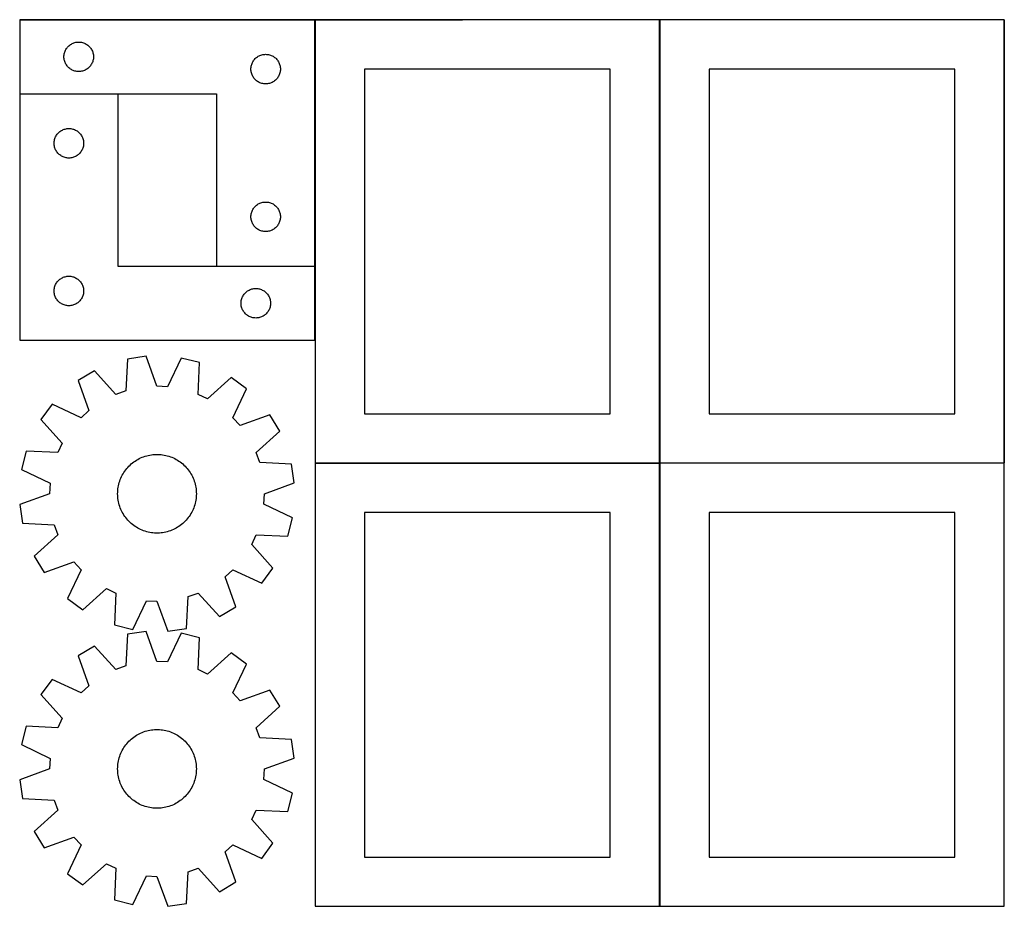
# Model space of a CAD drawing. Header units: millimetres. Extents: x 7 to 1238, y 7 to 1260.
# Tile 1 of 13: x 7 to 607, y 7 to 547. Entities that reach past the tile are written whole.
import ezdxf

# ---------------------------------------------------------------- set-up
doc = ezdxf.new("R2010")
doc.units = ezdxf.units.MM
doc.layers.add('COMMON', color=5, linetype='CONTINUOUS', true_color=0x0000ff)
doc.layers.add('CUT', color=7, linetype='CONTINUOUS', true_color=0x000000)

msp = doc.modelspace()

# ---------------------------------------------------------------- linework, layer by layer
at = {"layer": 'COMMON'}
for p, q in [((6.500011, 546.800012), (186.500011, 546.800012)), ((186.600011, 546.700012), (186.600011, 396.700012)), ((186.700012, 546.800012), (276.500006, 546.800012)), ((396.700012, 546.800018), (276.700012, 546.800018)), ((396.800018, 276.700012), (396.800018, 546.700012)), ((546.700012, 546.800018), (396.900018, 546.800018)), ((606.900018, 546.800018), (546.900013, 546.800018)), ((607.000018, 546.700012), (607.000018, 276.700012)), ((6.500011, 501.600011), (66.500011, 501.600011)), ((126.500011, 396.600011), (186.500011, 396.600011)), ((186.600011, 396.500011), (186.600011, 351.500011)), ((186.700012, 276.600006), (396.700012, 276.600006)), ((396.800012, 276.500006), (396.800012, 6.500006)), ((606.900018, 276.600012), (396.900018, 276.600012)), ((607.000024, 6.500006), (607.000024, 276.500006))]:
    msp.add_line(p, q, dxfattribs=at)
at = {"layer": 'CUT'}
for p, q in [((186.500011, 546.700012), (6.500011, 546.700012)), ((6.500011, 546.700012), (6.500011, 501.700012)), ((186.500011, 396.700012), (186.500011, 546.700012)), ((396.700012, 546.700012), (186.700012, 546.700012)), ((186.700012, 546.700012), (186.700012, 276.700012)), ((396.700012, 276.700012), (396.700012, 546.700012)), ((606.900018, 546.700012), (396.900018, 546.700012)), ((396.900018, 546.700012), (396.900018, 276.700012)), ((606.900018, 276.700012), (606.900018, 546.700012)), ((34.428156, 528.18061), (34.705782, 528.700012)), ((34.705782, 528.700012), (35.016784, 529.200144)), ((35.016784, 529.200144), (35.359831, 529.678865)), ((35.359831, 529.678865), (35.733453, 530.134124)), ((35.733453, 530.134124), (36.13605, 530.563973)), ((36.13605, 530.563973), (36.565899, 530.96657)), ((36.565899, 530.96657), (37.021158, 531.340192)), ((37.021158, 531.340192), (37.499879, 531.683239)), ((37.499879, 531.683239), (38.000011, 531.994241)), ((38.000011, 531.994241), (38.519413, 532.271867)), ((38.519413, 532.271867), (39.05586, 532.514928)), ((39.05586, 532.514928), (39.607056, 532.722383)), ((39.607056, 532.722383), (40.17064, 532.893344)), ((40.17064, 532.893344), (40.744198, 533.02708)), ((40.744198, 533.02708), (41.325275, 533.123016)), ((41.325275, 533.123016), (41.911383, 533.180742)), ((41.911383, 533.180742), (42.500011, 533.200012)), ((42.500011, 533.200012), (43.088639, 533.180742)), ((43.088639, 533.180742), (43.674747, 533.123016)), ((43.674747, 533.123016), (44.255824, 533.02708)), ((44.255824, 533.02708), (44.829382, 532.893344)), ((44.829382, 532.893344), (45.392966, 532.722383)), ((45.392966, 532.722383), (45.944162, 532.514928)), ((45.944162, 532.514928), (46.480609, 532.271867)), ((46.480609, 532.271867), (47.000011, 531.994241)), ((47.000011, 531.994241), (47.500143, 531.683239)), ((47.500143, 531.683239), (47.978864, 531.340192)), ((47.978864, 531.340192), (48.434123, 530.96657)), ((48.434123, 530.96657), (48.863972, 530.563973)), ((48.863972, 530.563973), (49.266569, 530.134124)), ((49.266569, 530.134124), (49.640191, 529.678865)), ((49.640191, 529.678865), (49.983238, 529.200144)), ((49.983238, 529.200144), (50.29424, 528.700012)), ((50.29424, 528.700012), (50.571866, 528.18061)), ((33.500011, 524.200012), (33.519281, 524.78864)), ((33.519281, 523.611384), (33.500011, 524.200012)), ((33.519281, 524.78864), (33.577007, 525.374748)), ((33.577007, 523.025276), (33.519281, 523.611384)), ((33.577007, 525.374748), (33.672943, 525.955825)), ((33.672943, 522.444199), (33.577007, 523.025276)), ((33.672943, 525.955825), (33.806679, 526.529383)), ((33.806679, 521.870641), (33.672943, 522.444199)), ((33.806679, 526.529383), (33.97764, 527.092967)), ((33.97764, 527.092967), (34.185095, 527.644163)), ((34.185095, 527.644163), (34.428156, 528.18061)), ((50.571866, 528.18061), (50.814927, 527.644163)), ((50.814927, 527.644163), (51.022382, 527.092967)), ((51.022382, 527.092967), (51.193343, 526.529383)), ((51.193343, 526.529383), (51.327079, 525.955825)), ((51.327079, 522.444199), (51.193343, 521.870641)), ((51.327079, 525.955825), (51.423015, 525.374748)), ((51.423015, 523.025276), (51.327079, 522.444199)), ((51.423015, 525.374748), (51.480741, 524.78864)), ((51.480741, 523.611384), (51.423015, 523.025276)), ((51.480741, 524.78864), (51.500011, 524.200012)), ((51.500011, 524.200012), (51.480741, 523.611384)), ((149.359831, 522.178865), (149.733453, 522.634124)), ((149.733453, 522.634124), (150.13605, 523.063973)), ((150.13605, 523.063973), (150.565899, 523.46657)), ((150.565899, 523.46657), (151.021158, 523.840192)), ((151.021158, 523.840192), (151.499879, 524.183239)), ((151.499879, 524.183239), (152.000011, 524.494241)), ((152.000011, 524.494241), (152.519413, 524.771867)), ((152.519413, 524.771867), (153.05586, 525.014928)), ((153.05586, 525.014928), (153.607056, 525.222383)), ((153.607056, 525.222383), (154.17064, 525.393344)), ((154.17064, 525.393344), (154.744198, 525.52708)), ((154.744198, 525.52708), (155.325275, 525.623016)), ((155.325275, 525.623016), (155.911383, 525.680742)), ((155.911383, 525.680742), (156.500011, 525.700012)), ((156.500011, 525.700012), (157.088639, 525.680742)), ((157.088639, 525.680742), (157.674747, 525.623016)), ((157.674747, 525.623016), (158.255824, 525.52708)), ((158.255824, 525.52708), (158.829382, 525.393344)), ((158.829382, 525.393344), (159.392966, 525.222383)), ((159.392966, 525.222383), (159.944162, 525.014928)), ((159.944162, 525.014928), (160.480609, 524.771867)), ((160.480609, 524.771867), (161.000011, 524.494241)), ((161.000011, 524.494241), (161.500143, 524.183239)), ((161.500143, 524.183239), (161.978864, 523.840192)), ((161.978864, 523.840192), (162.434123, 523.46657)), ((162.434123, 523.46657), (162.863972, 523.063973)), ((162.863972, 523.063973), (163.266569, 522.634124)), ((163.266569, 522.634124), (163.640191, 522.178865)), ((33.97764, 521.307057), (33.806679, 521.870641)), ((34.185095, 520.755861), (33.97764, 521.307057)), ((34.428156, 520.219414), (34.185095, 520.755861)), ((34.705782, 519.700012), (34.428156, 520.219414)), ((35.016784, 519.19988), (34.705782, 519.700012)), ((35.359831, 518.721159), (35.016784, 519.19988)), ((35.733453, 518.2659), (35.359831, 518.721159)), ((36.13605, 517.836051), (35.733453, 518.2659)), ((36.565899, 517.433454), (36.13605, 517.836051)), ((37.021158, 517.059832), (36.565899, 517.433454)), ((37.499879, 516.716785), (37.021158, 517.059832)), ((38.000011, 516.405783), (37.499879, 516.716785)), ((47.500143, 516.716785), (47.000011, 516.405783)), ((47.978864, 517.059832), (47.500143, 516.716785)), ((48.434123, 517.433454), (47.978864, 517.059832)), ((48.863972, 517.836051), (48.434123, 517.433454)), ((49.266569, 518.2659), (48.863972, 517.836051)), ((49.640191, 518.721159), (49.266569, 518.2659)), ((49.983238, 519.19988), (49.640191, 518.721159)), ((50.29424, 519.700012), (49.983238, 519.19988)), ((50.571866, 520.219414), (50.29424, 519.700012)), ((50.814927, 520.755861), (50.571866, 520.219414)), ((51.022382, 521.307057), (50.814927, 520.755861)), ((51.193343, 521.870641), (51.022382, 521.307057)), ((147.500011, 516.700012), (147.519281, 517.28864)), ((147.519281, 516.111384), (147.500011, 516.700012)), ((147.519281, 517.28864), (147.577007, 517.874748)), ((147.577007, 517.874748), (147.672943, 518.455825)), ((147.672943, 518.455825), (147.806679, 519.029383)), ((147.806679, 519.029383), (147.97764, 519.592967)), ((147.97764, 519.592967), (148.185095, 520.144163)), ((148.185095, 520.144163), (148.428156, 520.68061)), ((148.428156, 520.68061), (148.705782, 521.200012)), ((148.705782, 521.200012), (149.016784, 521.700144)), ((149.016784, 521.700144), (149.359831, 522.178865)), ((163.640191, 522.178865), (163.983238, 521.700144)), ((163.983238, 521.700144), (164.29424, 521.200012)), ((164.29424, 521.200012), (164.571866, 520.68061)), ((164.571866, 520.68061), (164.814927, 520.144163)), ((164.814927, 520.144163), (165.022382, 519.592967)), ((165.022382, 519.592967), (165.193343, 519.029383)), ((165.193343, 519.029383), (165.327079, 518.455825)), ((165.327079, 518.455825), (165.423015, 517.874748)), ((165.423015, 517.874748), (165.480741, 517.28864)), ((165.480741, 517.28864), (165.500011, 516.700012)), ((165.500011, 516.700012), (165.480741, 516.111384)), ((366.700012, 516.700012), (216.700012, 516.700012)), ((216.700012, 516.700012), (216.700012, 306.700012)), ((366.700012, 306.700012), (366.700012, 516.700012)), ((576.900018, 516.700012), (426.900018, 516.700012)), ((426.900018, 516.700012), (426.900018, 306.700012)), ((576.900018, 306.700012), (576.900018, 516.700012)), ((38.519413, 516.128157), (38.000011, 516.405783)), ((39.05586, 515.885096), (38.519413, 516.128157)), ((39.607056, 515.677641), (39.05586, 515.885096)), ((40.17064, 515.50668), (39.607056, 515.677641)), ((40.744198, 515.372944), (40.17064, 515.50668)), ((41.325275, 515.277008), (40.744198, 515.372944)), ((41.911383, 515.219282), (41.325275, 515.277008)), ((42.500011, 515.200012), (41.911383, 515.219282)), ((43.088639, 515.219282), (42.500011, 515.200012)), ((43.674747, 515.277008), (43.088639, 515.219282)), ((44.255824, 515.372944), (43.674747, 515.277008)), ((44.829382, 515.50668), (44.255824, 515.372944)), ((45.392966, 515.677641), (44.829382, 515.50668)), ((45.944162, 515.885096), (45.392966, 515.677641)), ((46.480609, 516.128157), (45.944162, 515.885096)), ((47.000011, 516.405783), (46.480609, 516.128157)), ((147.577007, 515.525276), (147.519281, 516.111384)), ((147.672943, 514.944199), (147.577007, 515.525276)), ((147.806679, 514.370641), (147.672943, 514.944199)), ((147.97764, 513.807057), (147.806679, 514.370641)), ((148.185095, 513.255861), (147.97764, 513.807057)), ((148.428156, 512.719414), (148.185095, 513.255861)), ((148.705782, 512.200012), (148.428156, 512.719414)), ((149.016784, 511.69988), (148.705782, 512.200012)), ((149.359831, 511.221159), (149.016784, 511.69988)), ((149.733453, 510.7659), (149.359831, 511.221159)), ((150.13605, 510.336051), (149.733453, 510.7659)), ((163.266569, 510.7659), (162.863972, 510.336051)), ((163.640191, 511.221159), (163.266569, 510.7659)), ((163.983238, 511.69988), (163.640191, 511.221159)), ((164.29424, 512.200012), (163.983238, 511.69988)), ((164.571866, 512.719414), (164.29424, 512.200012)), ((164.814927, 513.255861), (164.571866, 512.719414)), ((165.022382, 513.807057), (164.814927, 513.255861)), ((165.193343, 514.370641), (165.022382, 513.807057)), ((165.327079, 514.944199), (165.193343, 514.370641)), ((165.423015, 515.525276), (165.327079, 514.944199)), ((165.480741, 516.111384), (165.423015, 515.525276)), ((150.565899, 509.933454), (150.13605, 510.336051)), ((151.021158, 509.559832), (150.565899, 509.933454)), ((151.499879, 509.216785), (151.021158, 509.559832)), ((152.000011, 508.905783), (151.499879, 509.216785)), ((152.519413, 508.628157), (152.000011, 508.905783)), ((153.05586, 508.385096), (152.519413, 508.628157)), ((153.607056, 508.177641), (153.05586, 508.385096)), ((154.17064, 508.00668), (153.607056, 508.177641)), ((154.744198, 507.872944), (154.17064, 508.00668)), ((155.325275, 507.777008), (154.744198, 507.872944)), ((155.911383, 507.719282), (155.325275, 507.777008)), ((156.500011, 507.700012), (155.911383, 507.719282)), ((157.088639, 507.719282), (156.500011, 507.700012)), ((157.674747, 507.777008), (157.088639, 507.719282)), ((158.255824, 507.872944), (157.674747, 507.777008)), ((158.829382, 508.00668), (158.255824, 507.872944)), ((159.392966, 508.177641), (158.829382, 508.00668)), ((159.944162, 508.385096), (159.392966, 508.177641)), ((160.480609, 508.628157), (159.944162, 508.385096)), ((161.000011, 508.905783), (160.480609, 508.628157)), ((161.500143, 509.216785), (161.000011, 508.905783)), ((161.978864, 509.559832), (161.500143, 509.216785)), ((162.434123, 509.933454), (161.978864, 509.559832)), ((162.863972, 510.336051), (162.434123, 509.933454)), ((6.500011, 501.700012), (126.500011, 501.700012)), ((66.500011, 501.500011), (6.500011, 501.500011)), ((6.500011, 501.500011), (6.500011, 351.500011)), ((66.500011, 396.500011), (66.500011, 501.500011)), ((126.500011, 501.700012), (126.500011, 396.700012)), ((34.744198, 480.327079), (35.325275, 480.423015)), ((35.325275, 480.423015), (35.911383, 480.480741)), ((35.911383, 480.480741), (36.500011, 480.500011)), ((36.500011, 480.500011), (37.088639, 480.480741)), ((37.088639, 480.480741), (37.674747, 480.423015)), ((37.674747, 480.423015), (38.255824, 480.327079)), ((27.97764, 474.392966), (28.185095, 474.944162)), ((28.185095, 474.944162), (28.428156, 475.480609)), ((28.428156, 475.480609), (28.705782, 476.000011)), ((28.705782, 476.000011), (29.016784, 476.500143)), ((29.016784, 476.500143), (29.359831, 476.978864)), ((29.359831, 476.978864), (29.733453, 477.434123)), ((29.733453, 477.434123), (30.13605, 477.863972)), ((30.13605, 477.863972), (30.565899, 478.266569)), ((30.565899, 478.266569), (31.021158, 478.640191)), ((31.021158, 478.640191), (31.499879, 478.983238)), ((31.499879, 478.983238), (32.000011, 479.29424)), ((32.000011, 479.29424), (32.519413, 479.571866)), ((32.519413, 479.571866), (33.05586, 479.814927)), ((33.05586, 479.814927), (33.607056, 480.022382)), ((33.607056, 480.022382), (34.17064, 480.193343)), ((34.17064, 480.193343), (34.744198, 480.327079)), ((38.255824, 480.327079), (38.829382, 480.193343)), ((38.829382, 480.193343), (39.392966, 480.022382)), ((39.392966, 480.022382), (39.944162, 479.814927)), ((39.944162, 479.814927), (40.480609, 479.571866)), ((40.480609, 479.571866), (41.000011, 479.29424)), ((41.000011, 479.29424), (41.500143, 478.983238)), ((41.500143, 478.983238), (41.978864, 478.640191)), ((41.978864, 478.640191), (42.434123, 478.266569)), ((42.434123, 478.266569), (42.863972, 477.863972)), ((42.863972, 477.863972), (43.266569, 477.434123)), ((43.266569, 477.434123), (43.640191, 476.978864)), ((43.640191, 476.978864), (43.983238, 476.500143)), ((43.983238, 476.500143), (44.29424, 476.000011)), ((44.29424, 476.000011), (44.571866, 475.480609)), ((44.571866, 475.480609), (44.814927, 474.944162)), ((44.814927, 474.944162), (45.022382, 474.392966)), ((27.500011, 471.500011), (27.519281, 472.088639)), ((27.519281, 470.911383), (27.500011, 471.500011)), ((27.519281, 472.088639), (27.577007, 472.674747)), ((27.577007, 470.325275), (27.519281, 470.911383)), ((27.577007, 472.674747), (27.672943, 473.255824)), ((27.672943, 469.744198), (27.577007, 470.325275)), ((27.672943, 473.255824), (27.806679, 473.829382)), ((27.806679, 469.17064), (27.672943, 469.744198)), ((27.806679, 473.829382), (27.97764, 474.392966)), ((27.97764, 468.607056), (27.806679, 469.17064)), ((28.185095, 468.05586), (27.97764, 468.607056)), ((45.022382, 468.607056), (44.814927, 468.05586)), ((45.022382, 474.392966), (45.193343, 473.829382)), ((45.193343, 469.17064), (45.022382, 468.607056)), ((45.193343, 473.829382), (45.327079, 473.255824)), ((45.327079, 469.744198), (45.193343, 469.17064)), ((45.327079, 473.255824), (45.423015, 472.674747)), ((45.423015, 470.325275), (45.327079, 469.744198)), ((45.423015, 472.674747), (45.480741, 472.088639)), ((45.480741, 470.911383), (45.423015, 470.325275)), ((45.480741, 472.088639), (45.500011, 471.500011)), ((45.500011, 471.500011), (45.480741, 470.911383)), ((28.428156, 467.519413), (28.185095, 468.05586)), ((28.705782, 467.000011), (28.428156, 467.519413)), ((29.016784, 466.499879), (28.705782, 467.000011)), ((29.359831, 466.021158), (29.016784, 466.499879)), ((29.733453, 465.565899), (29.359831, 466.021158)), ((30.13605, 465.13605), (29.733453, 465.565899)), ((30.565899, 464.733453), (30.13605, 465.13605)), ((31.021158, 464.359831), (30.565899, 464.733453)), ((31.499879, 464.016784), (31.021158, 464.359831)), ((32.000011, 463.705782), (31.499879, 464.016784)), ((32.519413, 463.428156), (32.000011, 463.705782)), ((33.05586, 463.185095), (32.519413, 463.428156)), ((33.607056, 462.97764), (33.05586, 463.185095)), ((34.17064, 462.806679), (33.607056, 462.97764)), ((34.744198, 462.672943), (34.17064, 462.806679)), ((35.325275, 462.577007), (34.744198, 462.672943)), ((35.911383, 462.519281), (35.325275, 462.577007)), ((36.500011, 462.500011), (35.911383, 462.519281)), ((37.088639, 462.519281), (36.500011, 462.500011)), ((37.674747, 462.577007), (37.088639, 462.519281)), ((38.255824, 462.672943), (37.674747, 462.577007)), ((38.829382, 462.806679), (38.255824, 462.672943)), ((39.392966, 462.97764), (38.829382, 462.806679)), ((39.944162, 463.185095), (39.392966, 462.97764)), ((40.480609, 463.428156), (39.944162, 463.185095)), ((41.000011, 463.705782), (40.480609, 463.428156)), ((41.500143, 464.016784), (41.000011, 463.705782)), ((41.978864, 464.359831), (41.500143, 464.016784)), ((42.434123, 464.733453), (41.978864, 464.359831)), ((42.863972, 465.13605), (42.434123, 464.733453)), ((43.266569, 465.565899), (42.863972, 465.13605)), ((43.640191, 466.021158), (43.266569, 465.565899)), ((43.983238, 466.499879), (43.640191, 466.021158)), ((44.29424, 467.000011), (43.983238, 466.499879)), ((44.571866, 467.519413), (44.29424, 467.000011)), ((44.814927, 468.05586), (44.571866, 467.519413)), ((149.359831, 432.178865), (149.733453, 432.634124)), ((149.733453, 432.634124), (150.13605, 433.063973)), ((150.13605, 433.063973), (150.565899, 433.46657)), ((150.565899, 433.46657), (151.021158, 433.840192)), ((151.021158, 433.840192), (151.499879, 434.183239)), ((151.499879, 434.183239), (152.000011, 434.494241)), ((152.000011, 434.494241), (152.519413, 434.771867)), ((152.519413, 434.771867), (153.05586, 435.014928)), ((153.05586, 435.014928), (153.607056, 435.222383)), ((153.607056, 435.222383), (154.17064, 435.393344)), ((154.17064, 435.393344), (154.744198, 435.52708)), ((154.744198, 435.52708), (155.325275, 435.623016)), ((155.325275, 435.623016), (155.911383, 435.680742)), ((155.911383, 435.680742), (156.500011, 435.700012)), ((156.500011, 435.700012), (157.088639, 435.680742)), ((157.088639, 435.680742), (157.674747, 435.623016)), ((157.674747, 435.623016), (158.255824, 435.52708)), ((158.255824, 435.52708), (158.829382, 435.393344)), ((158.829382, 435.393344), (159.392966, 435.222383)), ((159.392966, 435.222383), (159.944162, 435.014928)), ((159.944162, 435.014928), (160.480609, 434.771867)), ((160.480609, 434.771867), (161.000011, 434.494241)), ((161.000011, 434.494241), (161.500143, 434.183239)), ((161.500143, 434.183239), (161.978864, 433.840192)), ((161.978864, 433.840192), (162.434123, 433.46657)), ((162.434123, 433.46657), (162.863972, 433.063973)), ((162.863972, 433.063973), (163.266569, 432.634124)), ((163.266569, 432.634124), (163.640191, 432.178865)), ((147.500011, 426.700012), (147.519281, 427.28864)), ((147.519281, 426.111384), (147.500011, 426.700012)), ((147.519281, 427.28864), (147.577007, 427.874748)), ((147.577007, 427.874748), (147.672943, 428.455825)), ((147.672943, 428.455825), (147.806679, 429.029383)), ((147.806679, 429.029383), (147.97764, 429.592967)), ((147.97764, 429.592967), (148.185095, 430.144163)), ((148.185095, 430.144163), (148.428156, 430.68061)), ((148.428156, 430.68061), (148.705782, 431.200012)), ((148.705782, 431.200012), (149.016784, 431.700144)), ((149.016784, 431.700144), (149.359831, 432.178865)), ((163.640191, 432.178865), (163.983238, 431.700144)), ((163.983238, 431.700144), (164.29424, 431.200012)), ((164.29424, 431.200012), (164.571866, 430.68061)), ((164.571866, 430.68061), (164.814927, 430.144163)), ((164.814927, 430.144163), (165.022382, 429.592967)), ((165.022382, 429.592967), (165.193343, 429.029383)), ((165.193343, 429.029383), (165.327079, 428.455825)), ((165.327079, 428.455825), (165.423015, 427.874748)), ((165.423015, 427.874748), (165.480741, 427.28864)), ((165.480741, 427.28864), (165.500011, 426.700012)), ((165.500011, 426.700012), (165.480741, 426.111384)), ((147.577007, 425.525276), (147.519281, 426.111384)), ((147.672943, 424.944199), (147.577007, 425.525276)), ((147.806679, 424.370641), (147.672943, 424.944199)), ((147.97764, 423.807057), (147.806679, 424.370641)), ((148.185095, 423.255861), (147.97764, 423.807057)), ((148.428156, 422.719414), (148.185095, 423.255861)), ((148.705782, 422.200012), (148.428156, 422.719414)), ((149.016784, 421.69988), (148.705782, 422.200012)), ((149.359831, 421.221159), (149.016784, 421.69988)), ((149.733453, 420.7659), (149.359831, 421.221159)), ((150.13605, 420.336051), (149.733453, 420.7659)), ((163.266569, 420.7659), (162.863972, 420.336051)), ((163.640191, 421.221159), (163.266569, 420.7659)), ((163.983238, 421.69988), (163.640191, 421.221159)), ((164.29424, 422.200012), (163.983238, 421.69988)), ((164.571866, 422.719414), (164.29424, 422.200012)), ((164.814927, 423.255861), (164.571866, 422.719414)), ((165.022382, 423.807057), (164.814927, 423.255861)), ((165.193343, 424.370641), (165.022382, 423.807057)), ((165.327079, 424.944199), (165.193343, 424.370641)), ((165.423015, 425.525276), (165.327079, 424.944199)), ((165.480741, 426.111384), (165.423015, 425.525276)), ((150.565899, 419.933454), (150.13605, 420.336051)), ((151.021158, 419.559832), (150.565899, 419.933454)), ((151.499879, 419.216785), (151.021158, 419.559832)), ((152.000011, 418.905783), (151.499879, 419.216785)), ((152.519413, 418.628157), (152.000011, 418.905783)), ((153.05586, 418.385096), (152.519413, 418.628157)), ((153.607056, 418.177641), (153.05586, 418.385096)), ((154.17064, 418.00668), (153.607056, 418.177641)), ((154.744198, 417.872944), (154.17064, 418.00668)), ((155.325275, 417.777008), (154.744198, 417.872944)), ((155.911383, 417.719282), (155.325275, 417.777008)), ((156.500011, 417.700012), (155.911383, 417.719282)), ((157.088639, 417.719282), (156.500011, 417.700012)), ((157.674747, 417.777008), (157.088639, 417.719282)), ((158.255824, 417.872944), (157.674747, 417.777008)), ((158.829382, 418.00668), (158.255824, 417.872944)), ((159.392966, 418.177641), (158.829382, 418.00668)), ((159.944162, 418.385096), (159.392966, 418.177641)), ((160.480609, 418.628157), (159.944162, 418.385096)), ((161.000011, 418.905783), (160.480609, 418.628157)), ((161.500143, 419.216785), (161.000011, 418.905783)), ((161.978864, 419.559832), (161.500143, 419.216785)), ((162.434123, 419.933454), (161.978864, 419.559832)), ((162.863972, 420.336051), (162.434123, 419.933454)), ((186.500011, 396.500011), (66.500011, 396.500011)), ((126.500011, 396.700012), (186.500011, 396.700012)), ((186.500011, 351.500011), (186.500011, 396.500011)), ((34.17064, 390.193343), (34.744198, 390.327079)), ((34.744198, 390.327079), (35.325275, 390.423015)), ((35.325275, 390.423015), (35.911383, 390.480741)), ((35.911383, 390.480741), (36.500011, 390.500011)), ((36.500011, 390.500011), (37.088639, 390.480741)), ((37.088639, 390.480741), (37.674747, 390.423015)), ((37.674747, 390.423015), (38.255824, 390.327079)), ((38.255824, 390.327079), (38.829382, 390.193343)), ((27.806679, 383.829382), (27.97764, 384.392966)), ((27.97764, 384.392966), (28.185095, 384.944162)), ((28.185095, 384.944162), (28.428156, 385.480609)), ((28.428156, 385.480609), (28.705782, 386.000011)), ((28.705782, 386.000011), (29.016784, 386.500143)), ((29.016784, 386.500143), (29.359831, 386.978864)), ((29.359831, 386.978864), (29.733453, 387.434123)), ((29.733453, 387.434123), (30.13605, 387.863972)), ((30.13605, 387.863972), (30.565899, 388.266569)), ((30.565899, 388.266569), (31.021158, 388.640191)), ((31.021158, 388.640191), (31.499879, 388.983238)), ((31.499879, 388.983238), (32.000011, 389.29424)), ((32.000011, 389.29424), (32.519413, 389.571866)), ((32.519413, 389.571866), (33.05586, 389.814927)), ((33.05586, 389.814927), (33.607056, 390.022382)), ((33.607056, 390.022382), (34.17064, 390.193343)), ((38.829382, 390.193343), (39.392966, 390.022382)), ((39.392966, 390.022382), (39.944162, 389.814927)), ((39.944162, 389.814927), (40.480609, 389.571866)), ((40.480609, 389.571866), (41.000011, 389.29424)), ((41.000011, 389.29424), (41.500143, 388.983238)), ((41.500143, 388.983238), (41.978864, 388.640191)), ((41.978864, 388.640191), (42.434123, 388.266569)), ((42.434123, 388.266569), (42.863972, 387.863972)), ((42.863972, 387.863972), (43.266569, 387.434123)), ((43.266569, 387.434123), (43.640191, 386.978864)), ((43.640191, 386.978864), (43.983238, 386.500143)), ((43.983238, 386.500143), (44.29424, 386.000011)), ((44.29424, 386.000011), (44.571866, 385.480609)), ((44.571866, 385.480609), (44.814927, 384.944162)), ((44.814927, 384.944162), (45.022382, 384.392966)), ((45.022382, 384.392966), (45.193343, 383.829382)), ((27.500011, 381.500011), (27.519281, 382.088639)), ((27.519281, 380.911383), (27.500011, 381.500011)), ((27.519281, 382.088639), (27.577007, 382.674747)), ((27.577007, 380.325275), (27.519281, 380.911383)), ((27.577007, 382.674747), (27.672943, 383.255824)), ((27.672943, 379.744198), (27.577007, 380.325275)), ((27.672943, 383.255824), (27.806679, 383.829382)), ((27.806679, 379.17064), (27.672943, 379.744198)), ((27.97764, 378.607056), (27.806679, 379.17064)), ((28.185095, 378.05586), (27.97764, 378.607056)), ((45.022382, 378.607056), (44.814927, 378.05586)), ((45.193343, 379.17064), (45.022382, 378.607056)), ((45.193343, 383.829382), (45.327079, 383.255824)), ((45.327079, 379.744198), (45.193343, 379.17064)), ((45.327079, 383.255824), (45.423015, 382.674747)), ((45.423015, 380.325275), (45.327079, 379.744198)), ((45.423015, 382.674747), (45.480741, 382.088639)), ((45.480741, 380.911383), (45.423015, 380.325275)), ((45.480741, 382.088639), (45.500011, 381.500011)), ((45.500011, 381.500011), (45.480741, 380.911383)), ((142.428156, 377.980609), (142.705782, 378.500011)), ((142.705782, 378.500011), (143.016784, 379.000143)), ((143.016784, 379.000143), (143.359831, 379.478864)), ((143.359831, 379.478864), (143.733453, 379.934123)), ((143.733453, 379.934123), (144.13605, 380.363972)), ((144.13605, 380.363972), (144.565899, 380.766569)), ((144.565899, 380.766569), (145.021158, 381.140191)), ((145.021158, 381.140191), (145.499879, 381.483238)), ((145.499879, 381.483238), (146.000011, 381.79424)), ((146.000011, 381.79424), (146.519413, 382.071866)), ((146.519413, 382.071866), (147.05586, 382.314927)), ((147.05586, 382.314927), (147.607056, 382.522382)), ((147.607056, 382.522382), (148.17064, 382.693343)), ((148.17064, 382.693343), (148.744198, 382.827079)), ((148.744198, 382.827079), (149.325275, 382.923015)), ((149.325275, 382.923015), (149.911383, 382.980741)), ((149.911383, 382.980741), (150.500011, 383.000011)), ((150.500011, 383.000011), (151.088639, 382.980741)), ((151.088639, 382.980741), (151.674747, 382.923015)), ((151.674747, 382.923015), (152.255824, 382.827079)), ((152.255824, 382.827079), (152.829382, 382.693343)), ((152.829382, 382.693343), (153.392966, 382.522382)), ((153.392966, 382.522382), (153.944162, 382.314927)), ((153.944162, 382.314927), (154.480609, 382.071866)), ((154.480609, 382.071866), (155.000011, 381.79424)), ((155.000011, 381.79424), (155.500143, 381.483238)), ((155.500143, 381.483238), (155.978864, 381.140191)), ((155.978864, 381.140191), (156.434123, 380.766569)), ((156.434123, 380.766569), (156.863972, 380.363972)), ((156.863972, 380.363972), (157.266569, 379.934123)), ((157.266569, 379.934123), (157.640191, 379.478864)), ((157.640191, 379.478864), (157.983238, 379.000143)), ((157.983238, 379.000143), (158.29424, 378.500011)), ((158.29424, 378.500011), (158.571866, 377.980609)), ((28.428156, 377.519413), (28.185095, 378.05586)), ((28.705782, 377.000011), (28.428156, 377.519413)), ((29.016784, 376.499879), (28.705782, 377.000011)), ((29.359831, 376.021158), (29.016784, 376.499879)), ((29.733453, 375.565899), (29.359831, 376.021158)), ((30.13605, 375.13605), (29.733453, 375.565899)), ((30.565899, 374.733453), (30.13605, 375.13605)), ((31.021158, 374.359831), (30.565899, 374.733453)), ((31.499879, 374.016784), (31.021158, 374.359831)), ((32.000011, 373.705782), (31.499879, 374.016784)), ((32.519413, 373.428156), (32.000011, 373.705782)), ((33.05586, 373.185095), (32.519413, 373.428156)), ((33.607056, 372.97764), (33.05586, 373.185095)), ((34.17064, 372.806679), (33.607056, 372.97764)), ((34.744198, 372.672943), (34.17064, 372.806679)), ((35.325275, 372.577007), (34.744198, 372.672943)), ((35.911383, 372.519281), (35.325275, 372.577007)), ((36.500011, 372.500011), (35.911383, 372.519281)), ((37.088639, 372.519281), (36.500011, 372.500011)), ((37.674747, 372.577007), (37.088639, 372.519281)), ((38.255824, 372.672943), (37.674747, 372.577007)), ((38.829382, 372.806679), (38.255824, 372.672943)), ((39.392966, 372.97764), (38.829382, 372.806679)), ((39.944162, 373.185095), (39.392966, 372.97764)), ((40.480609, 373.428156), (39.944162, 373.185095)), ((41.000011, 373.705782), (40.480609, 373.428156)), ((41.500143, 374.016784), (41.000011, 373.705782)), ((41.978864, 374.359831), (41.500143, 374.016784)), ((42.434123, 374.733453), (41.978864, 374.359831)), ((42.863972, 375.13605), (42.434123, 374.733453)), ((43.266569, 375.565899), (42.863972, 375.13605)), ((43.640191, 376.021158), (43.266569, 375.565899)), ((43.983238, 376.499879), (43.640191, 376.021158)), ((44.29424, 377.000011), (43.983238, 376.499879)), ((44.571866, 377.519413), (44.29424, 377.000011)), ((44.814927, 378.05586), (44.571866, 377.519413)), ((141.500011, 374.000011), (141.519281, 374.588639)), ((141.519281, 373.411383), (141.500011, 374.000011)), ((141.519281, 374.588639), (141.577007, 375.174747)), ((141.577007, 372.825275), (141.519281, 373.411383)), ((141.577007, 375.174747), (141.672943, 375.755824)), ((141.672943, 372.244198), (141.577007, 372.825275)), ((141.672943, 375.755824), (141.806679, 376.329382)), ((141.806679, 376.329382), (141.97764, 376.892966)), ((141.97764, 376.892966), (142.185095, 377.444162)), ((142.185095, 377.444162), (142.428156, 377.980609)), ((158.571866, 377.980609), (158.814927, 377.444162)), ((158.814927, 377.444162), (159.022382, 376.892966)), ((159.022382, 376.892966), (159.193343, 376.329382)), ((159.193343, 376.329382), (159.327079, 375.755824)), ((159.327079, 375.755824), (159.423015, 375.174747)), ((159.423015, 372.825275), (159.327079, 372.244198)), ((159.423015, 375.174747), (159.480741, 374.588639)), ((159.480741, 373.411383), (159.423015, 372.825275)), ((159.480741, 374.588639), (159.500011, 374.000011)), ((159.500011, 374.000011), (159.480741, 373.411383)), ((141.806679, 371.67064), (141.672943, 372.244198)), ((141.97764, 371.107056), (141.806679, 371.67064)), ((142.185095, 370.55586), (141.97764, 371.107056)), ((142.428156, 370.019413), (142.185095, 370.55586)), ((142.705782, 369.500011), (142.428156, 370.019413)), ((143.016784, 368.999879), (142.705782, 369.500011)), ((143.359831, 368.521158), (143.016784, 368.999879)), ((143.733453, 368.065899), (143.359831, 368.521158)), ((144.13605, 367.63605), (143.733453, 368.065899)), ((144.565899, 367.233453), (144.13605, 367.63605)), ((145.021158, 366.859831), (144.565899, 367.233453)), ((145.499879, 366.516784), (145.021158, 366.859831)), ((146.000011, 366.205782), (145.499879, 366.516784)), ((155.500143, 366.516784), (155.000011, 366.205782)), ((155.978864, 366.859831), (155.500143, 366.516784)), ((156.434123, 367.233453), (155.978864, 366.859831)), ((156.863972, 367.63605), (156.434123, 367.233453)), ((157.266569, 368.065899), (156.863972, 367.63605)), ((157.640191, 368.521158), (157.266569, 368.065899)), ((157.983238, 368.999879), (157.640191, 368.521158)), ((158.29424, 369.500011), (157.983238, 368.999879)), ((158.571866, 370.019413), (158.29424, 369.500011)), ((158.814927, 370.55586), (158.571866, 370.019413)), ((159.022382, 371.107056), (158.814927, 370.55586)), ((159.193343, 371.67064), (159.022382, 371.107056)), ((159.327079, 372.244198), (159.193343, 371.67064)), ((146.519413, 365.928156), (146.000011, 366.205782)), ((147.05586, 365.685095), (146.519413, 365.928156)), ((147.607056, 365.47764), (147.05586, 365.685095)), ((148.17064, 365.306679), (147.607056, 365.47764)), ((148.744198, 365.172943), (148.17064, 365.306679)), ((149.325275, 365.077007), (148.744198, 365.172943)), ((149.911383, 365.019281), (149.325275, 365.077007)), ((150.500011, 365.000011), (149.911383, 365.019281)), ((151.088639, 365.019281), (150.500011, 365.000011)), ((151.674747, 365.077007), (151.088639, 365.019281)), ((152.255824, 365.172943), (151.674747, 365.077007)), ((152.829382, 365.306679), (152.255824, 365.172943)), ((153.392966, 365.47764), (152.829382, 365.306679)), ((153.944162, 365.685095), (153.392966, 365.47764)), ((154.480609, 365.928156), (153.944162, 365.685095)), ((155.000011, 366.205782), (154.480609, 365.928156)), ((6.500011, 351.500011), (186.500011, 351.500011)), ((72.239093, 339.971514), (71.22161, 320.621911)), ((83.650498, 341.664236), (72.239093, 339.971514)), ((90.241062, 323.44318), (83.650498, 341.664236)), ((105.00795, 340.615012), (96.663145, 323.127683)), ((116.19849, 337.811927), (105.00795, 340.615012)), ((115.314481, 318.455767), (116.19849, 337.811927)), ((52.10586, 332.767728), (42.210873, 326.836901)), ((65.167644, 318.455767), (52.10586, 332.767728)), ((42.210873, 326.836901), (48.675614, 308.570825)), ((135.528681, 328.669428), (121.126976, 315.706661)), ((144.794698, 321.797281), (135.528681, 328.669428)), ((71.22161, 320.621911), (65.167644, 318.455767)), ((96.663145, 323.127683), (90.241062, 323.44318)), ((121.126976, 315.706661), (115.314481, 318.455767)), ((136.570698, 304.252816), (144.794698, 321.797281)), ((26.366961, 312.476816), (19.494814, 303.210799)), ((43.911426, 304.252816), (26.366961, 312.476816)), ((48.675614, 308.570825), (43.911426, 304.252816)), ((216.700012, 306.700012), (366.700012, 306.700012)), ((426.900018, 306.700012), (576.900018, 306.700012)), ((19.494814, 303.210799), (32.457581, 288.809094)), ((140.888707, 299.488628), (136.570698, 304.252816)), ((159.154783, 305.953369), (140.888707, 299.488628)), ((165.08561, 296.058382), (159.154783, 305.953369)), ((150.773649, 282.996599), (165.08561, 296.058382)), ((32.457581, 288.809094), (29.708475, 282.996599)), ((10.352315, 283.880608), (7.54923, 272.690068)), ((29.708475, 282.996599), (10.352315, 283.880608)), ((152.939793, 276.942632), (150.773649, 282.996599)), ((74.524404, 276.06117), (75.277307, 276.687136)), ((75.277307, 276.687136), (76.055115, 277.281871)), ((76.055115, 277.281871), (76.856534, 277.844385)), ((76.856534, 277.844385), (77.68023, 278.373743)), ((77.68023, 278.373743), (78.524833, 278.869062)), ((78.524833, 278.869062), (79.388936, 279.329519)), ((79.388936, 279.329519), (80.271102, 279.754348)), ((80.271102, 279.754348), (81.169861, 280.142841)), ((81.169861, 280.142841), (82.083719, 280.494351)), ((82.083719, 280.494351), (83.011153, 280.808294)), ((83.011153, 280.808294), (83.950622, 281.084146)), ((83.950622, 281.084146), (84.90056, 281.32145)), ((84.90056, 281.32145), (85.859386, 281.519809)), ((85.859386, 281.519809), (86.825506, 281.678895)), ((86.825506, 281.678895), (87.79731, 281.798441)), ((87.79731, 281.798441), (88.773182, 281.878249)), ((88.773182, 281.878249), (89.751497, 281.918186)), ((89.751497, 281.918186), (90.730627, 281.918186)), ((90.730627, 281.918186), (91.708942, 281.878249)), ((91.708942, 281.878249), (92.684814, 281.798441)), ((92.684814, 281.798441), (93.656618, 281.678895)), ((93.656618, 281.678895), (94.622738, 281.519809)), ((94.622738, 281.519809), (95.581564, 281.32145)), ((95.581564, 281.32145), (96.531502, 281.084146)), ((96.531502, 281.084146), (97.470971, 280.808294)), ((97.470971, 280.808294), (98.398405, 280.494351)), ((98.398405, 280.494351), (99.312263, 280.142841)), ((99.312263, 280.142841), (100.211022, 279.754348)), ((100.211022, 279.754348), (101.093188, 279.329519)), ((101.093188, 279.329519), (101.957291, 278.869062)), ((101.957291, 278.869062), (102.801894, 278.373743)), ((102.801894, 278.373743), (103.62559, 277.844385)), ((103.62559, 277.844385), (104.427009, 277.281871)), ((104.427009, 277.281871), (105.204817, 276.687136)), ((105.204817, 276.687136), (105.95772, 276.06117)), ((172.289396, 275.925149), (152.939793, 276.942632)), ((186.700012, 276.700012), (396.700012, 276.700012)), ((396.700012, 276.500006), (186.700012, 276.500006)), ((186.700012, 276.500006), (186.700012, 6.500006)), ((396.700012, 6.500006), (396.700012, 276.500006)), ((396.900018, 276.700012), (606.900018, 276.700012)), ((606.900018, 276.500006), (396.900018, 276.500006)), ((396.900018, 276.500006), (396.900018, 6.500006)), ((606.900018, 6.500006), (606.900018, 276.500006)), ((7.54923, 272.690068), (25.036559, 264.345263)), ((69.538532, 270.064237), (70.050977, 270.89856)), ((70.050977, 270.89856), (70.597027, 271.711287)), ((70.597027, 271.711287), (71.175772, 272.501064)), ((71.175772, 272.501064), (71.786249, 273.266579)), ((71.786249, 273.266579), (72.427443, 274.006556)), ((72.427443, 274.006556), (73.098286, 274.719764)), ((73.098286, 274.719764), (73.797661, 275.405015)), ((73.797661, 275.405015), (74.524404, 276.06117)), ((105.95772, 276.06117), (106.684463, 275.405015)), ((106.684463, 275.405015), (107.383838, 274.719764)), ((107.383838, 274.719764), (108.054681, 274.006556)), ((108.054681, 274.006556), (108.695875, 273.266579)), ((108.695875, 273.266579), (109.306352, 272.501064)), ((109.306352, 272.501064), (109.885097, 271.711287)), ((109.885097, 271.711287), (110.431147, 270.89856)), ((110.431147, 270.89856), (110.943592, 270.064237)), ((173.982118, 264.513744), (172.289396, 275.925149)), ((25.036559, 264.345263), (24.721062, 257.92318)), ((66.956599, 263.739862), (67.213231, 264.684761)), ((67.213231, 264.684761), (67.50819, 265.618407)), ((67.50819, 265.618407), (67.840986, 266.539245)), ((67.840986, 266.539245), (68.211064, 267.445742)), ((68.211064, 267.445742), (68.617809, 268.33639)), ((68.617809, 268.33639), (69.060544, 269.209706)), ((69.060544, 269.209706), (69.538532, 270.064237)), ((110.943592, 270.064237), (111.42158, 269.209706)), ((111.42158, 269.209706), (111.864315, 268.33639)), ((111.864315, 268.33639), (112.27106, 267.445742)), ((112.27106, 267.445742), (112.641139, 266.539245)), ((112.641139, 266.539245), (112.973934, 265.618407)), ((112.973934, 265.618407), (113.268893, 264.684761)), ((113.268893, 264.684761), (113.525525, 263.739862)), ((155.761062, 257.92318), (173.982118, 264.513744)), ((66.241062, 257.92318), (66.261035, 258.902106)), ((66.261035, 258.902106), (66.32092, 259.879403)), ((66.32092, 259.879403), (66.420618, 260.853444)), ((66.420618, 260.853444), (66.559963, 261.822607)), ((66.559963, 261.822607), (66.738722, 262.785281)), ((66.738722, 262.785281), (66.956599, 263.739862)), ((113.525525, 263.739862), (113.743402, 262.785281)), ((113.743402, 262.785281), (113.922161, 261.822607)), ((113.922161, 261.822607), (114.061506, 260.853444)), ((114.061506, 260.853444), (114.161204, 259.879403)), ((114.161204, 259.879403), (114.221089, 258.902106)), ((114.221089, 258.902106), (114.241062, 257.92318)), ((24.721062, 257.92318), (6.500006, 251.332616)), ((66.261035, 256.944254), (66.241062, 257.92318)), ((66.32092, 255.966957), (66.261035, 256.944254)), ((66.420618, 254.992916), (66.32092, 255.966957)), ((66.559963, 254.023753), (66.420618, 254.992916)), ((66.738722, 253.061079), (66.559963, 254.023753)), ((66.956599, 252.106498), (66.738722, 253.061079)), ((113.743402, 253.061079), (113.525525, 252.106498)), ((113.922161, 254.023753), (113.743402, 253.061079)), ((114.061506, 254.992916), (113.922161, 254.023753)), ((114.161204, 255.966957), (114.061506, 254.992916)), ((114.221089, 256.944254), (114.161204, 255.966957)), ((114.241062, 257.92318), (114.221089, 256.944254)), ((155.445565, 251.501097), (155.761062, 257.92318)), ((6.500006, 251.332616), (8.192728, 239.921211)), ((67.213231, 251.161599), (66.956599, 252.106498)), ((67.50819, 250.227953), (67.213231, 251.161599)), ((67.840986, 249.307115), (67.50819, 250.227953)), ((68.211064, 248.400618), (67.840986, 249.307115)), ((68.617809, 247.50997), (68.211064, 248.400618)), ((69.060544, 246.636654), (68.617809, 247.50997)), ((69.538532, 245.782124), (69.060544, 246.636654)), ((111.42158, 246.636654), (110.943592, 245.782124)), ((111.864315, 247.50997), (111.42158, 246.636654)), ((112.27106, 248.400618), (111.864315, 247.50997)), ((112.641139, 249.307115), (112.27106, 248.400618)), ((112.973934, 250.227953), (112.641139, 249.307115)), ((113.268893, 251.161599), (112.973934, 250.227953)), ((113.525525, 252.106498), (113.268893, 251.161599)), ((172.932894, 243.156293), (155.445565, 251.501097)), ((366.700012, 246.500006), (216.700012, 246.500006)), ((216.700012, 246.500006), (216.700012, 36.500006)), ((366.700012, 36.500006), (366.700012, 246.500006)), ((576.900018, 246.500006), (426.900018, 246.500006)), ((426.900018, 246.500006), (426.900018, 36.500006)), ((576.900018, 36.500006), (576.900018, 246.500006)), ((70.050977, 244.9478), (69.538532, 245.782124)), ((70.597027, 244.135074), (70.050977, 244.9478)), ((71.175772, 243.345296), (70.597027, 244.135074)), ((71.786249, 242.579781), (71.175772, 243.345296)), ((72.427443, 241.839804), (71.786249, 242.579781)), ((73.098286, 241.126596), (72.427443, 241.839804)), ((73.797661, 240.441345), (73.098286, 241.126596)), ((74.524404, 239.78519), (73.797661, 240.441345)), ((106.684463, 240.441345), (105.95772, 239.78519)), ((107.383838, 241.126596), (106.684463, 240.441345)), ((108.054681, 241.839804), (107.383838, 241.126596)), ((108.695875, 242.579781), (108.054681, 241.839804)), ((109.306352, 243.345296), (108.695875, 242.579781)), ((109.885097, 244.135074), (109.306352, 243.345296)), ((110.431147, 244.9478), (109.885097, 244.135074)), ((110.943592, 245.782124), (110.431147, 244.9478)), ((170.129809, 231.965753), (172.932894, 243.156293)), ((8.192728, 239.921211), (27.542331, 238.903728)), ((27.542331, 238.903728), (29.708475, 232.849762)), ((75.277307, 239.159224), (74.524404, 239.78519)), ((76.055115, 238.564489), (75.277307, 239.159224)), ((76.856534, 238.001975), (76.055115, 238.564489)), ((77.68023, 237.472617), (76.856534, 238.001975)), ((78.524833, 236.977298), (77.68023, 237.472617)), ((79.388936, 236.516841), (78.524833, 236.977298)), ((80.271102, 236.092012), (79.388936, 236.516841)), ((81.169861, 235.703519), (80.271102, 236.092012)), ((82.083719, 235.352009), (81.169861, 235.703519)), ((83.011153, 235.038066), (82.083719, 235.352009)), ((83.950622, 234.762214), (83.011153, 235.038066)), ((84.90056, 234.52491), (83.950622, 234.762214)), ((85.859386, 234.326551), (84.90056, 234.52491)), ((86.825506, 234.167465), (85.859386, 234.326551)), ((94.622738, 234.326551), (93.656618, 234.167465)), ((95.581564, 234.52491), (94.622738, 234.326551)), ((96.531502, 234.762214), (95.581564, 234.52491)), ((97.470971, 235.038066), (96.531502, 234.762214)), ((98.398405, 235.352009), (97.470971, 235.038066)), ((99.312263, 235.703519), (98.398405, 235.352009)), ((100.211022, 236.092012), (99.312263, 235.703519)), ((101.093188, 236.516841), (100.211022, 236.092012)), ((101.957291, 236.977298), (101.093188, 236.516841)), ((102.801894, 237.472617), (101.957291, 236.977298)), ((103.62559, 238.001975), (102.801894, 237.472617)), ((104.427009, 238.564489), (103.62559, 238.001975)), ((105.204817, 239.159224), (104.427009, 238.564489)), ((105.95772, 239.78519), (105.204817, 239.159224)), ((29.708475, 232.849762), (15.396514, 219.787978)), ((87.79731, 234.047919), (86.825506, 234.167465)), ((88.773182, 233.968111), (87.79731, 234.047919)), ((89.751497, 233.928174), (88.773182, 233.968111)), ((90.730627, 233.928174), (89.751497, 233.928174)), ((91.708942, 233.968111), (90.730627, 233.928174)), ((92.684814, 234.047919), (91.708942, 233.968111)), ((93.656618, 234.167465), (92.684814, 234.047919)), ((148.024543, 227.037266), (150.773649, 232.849762)), ((150.773649, 232.849762), (170.129809, 231.965753)), ((160.98731, 212.635561), (148.024543, 227.037266)), ((15.396514, 219.787978), (21.327341, 209.892991)), ((21.327341, 209.892991), (39.593417, 216.357732)), ((39.593417, 216.357732), (43.911426, 211.593544)), ((43.911426, 211.593544), (35.687426, 194.049079)), ((131.80651, 207.275535), (136.570698, 211.593544)), ((136.570698, 211.593544), (154.115163, 203.369544)), ((154.115163, 203.369544), (160.98731, 212.635561)), ((138.271251, 189.009459), (131.80651, 207.275535)), ((44.953443, 187.176932), (59.355148, 200.139699)), ((59.355148, 200.139699), (65.167644, 197.390593)), ((35.687426, 194.049079), (44.953443, 187.176932)), ((65.167644, 197.390593), (64.283635, 178.034433)), ((75.474175, 175.231348), (83.818979, 192.718677)), ((83.818979, 192.718677), (90.241062, 192.40318)), ((90.241062, 192.40318), (96.831626, 174.182124)), ((108.243031, 175.874846), (109.260514, 195.224449)), ((109.260514, 195.224449), (115.314481, 197.390593)), ((115.314481, 197.390593), (128.376264, 183.078632)), ((128.376264, 183.078632), (138.271251, 189.009459)), ((64.283635, 178.034433), (75.474175, 175.231348)), ((96.831626, 174.182124), (108.243031, 175.874846)), ((72.239093, 172.289396), (71.22161, 152.939793)), ((83.650498, 173.982118), (72.239093, 172.289396)), ((90.241062, 155.761062), (83.650498, 173.982118)), ((105.00795, 172.932894), (96.663145, 155.445565)), ((116.19849, 170.129809), (105.00795, 172.932894)), ((115.314481, 150.773649), (116.19849, 170.129809)), ((52.10586, 165.08561), (42.210873, 159.154783)), ((65.167644, 150.773649), (52.10586, 165.08561)), ((42.210873, 159.154783), (48.675614, 140.888707)), ((135.528681, 160.98731), (121.126976, 148.024543)), ((144.794698, 154.115163), (135.528681, 160.98731)), ((71.22161, 152.939793), (65.167644, 150.773649)), ((96.663145, 155.445565), (90.241062, 155.761062)), ((121.126976, 148.024543), (115.314481, 150.773649)), ((136.570698, 136.570698), (144.794698, 154.115163)), ((26.366961, 144.794698), (19.494814, 135.528681)), ((43.911426, 136.570698), (26.366961, 144.794698)), ((48.675614, 140.888707), (43.911426, 136.570698)), ((159.154783, 138.271251), (140.888707, 131.80651)), ((165.08561, 128.376264), (159.154783, 138.271251)), ((19.494814, 135.528681), (32.457581, 121.126976)), ((140.888707, 131.80651), (136.570698, 136.570698)), ((150.773649, 115.314481), (165.08561, 128.376264)), ((32.457581, 121.126976), (29.708475, 115.314481)), ((10.352315, 116.19849), (7.54923, 105.00795)), ((29.708475, 115.314481), (10.352315, 116.19849)), ((86.825506, 113.996777), (87.79731, 114.116323)), ((87.79731, 114.116323), (88.773182, 114.196131)), ((88.773182, 114.196131), (89.751497, 114.236068)), ((89.751497, 114.236068), (90.730627, 114.236068)), ((90.730627, 114.236068), (91.708942, 114.196131)), ((91.708942, 114.196131), (92.684814, 114.116323)), ((92.684814, 114.116323), (93.656618, 113.996777)), ((152.939793, 109.260514), (150.773649, 115.314481)), ((73.797661, 107.722897), (74.524404, 108.379052)), ((74.524404, 108.379052), (75.277307, 109.005018)), ((75.277307, 109.005018), (76.055115, 109.599753)), ((76.055115, 109.599753), (76.856534, 110.162267)), ((76.856534, 110.162267), (77.68023, 110.691625)), ((77.68023, 110.691625), (78.524833, 111.186944)), ((78.524833, 111.186944), (79.388936, 111.647401)), ((79.388936, 111.647401), (80.271102, 112.07223)), ((80.271102, 112.07223), (81.169861, 112.460723)), ((81.169861, 112.460723), (82.083719, 112.812233)), ((82.083719, 112.812233), (83.011153, 113.126176)), ((83.011153, 113.126176), (83.950622, 113.402028)), ((83.950622, 113.402028), (84.90056, 113.639332)), ((84.90056, 113.639332), (85.859386, 113.837691)), ((85.859386, 113.837691), (86.825506, 113.996777)), ((93.656618, 113.996777), (94.622738, 113.837691)), ((94.622738, 113.837691), (95.581564, 113.639332)), ((95.581564, 113.639332), (96.531502, 113.402028)), ((96.531502, 113.402028), (97.470971, 113.126176)), ((97.470971, 113.126176), (98.398405, 112.812233)), ((98.398405, 112.812233), (99.312263, 112.460723)), ((99.312263, 112.460723), (100.211022, 112.07223)), ((100.211022, 112.07223), (101.093188, 111.647401)), ((101.093188, 111.647401), (101.957291, 111.186944)), ((101.957291, 111.186944), (102.801894, 110.691625)), ((102.801894, 110.691625), (103.62559, 110.162267)), ((103.62559, 110.162267), (104.427009, 109.599753)), ((104.427009, 109.599753), (105.204817, 109.005018)), ((105.204817, 109.005018), (105.95772, 108.379052)), ((105.95772, 108.379052), (106.684463, 107.722897)), ((172.289396, 108.243031), (152.939793, 109.260514)), ((173.982118, 96.831626), (172.289396, 108.243031)), ((7.54923, 105.00795), (25.036559, 96.663145)), ((69.060544, 101.527588), (69.538532, 102.382119)), ((69.538532, 102.382119), (70.050977, 103.216442)), ((70.050977, 103.216442), (70.597027, 104.029169)), ((70.597027, 104.029169), (71.175772, 104.818946)), ((71.175772, 104.818946), (71.786249, 105.584461)), ((71.786249, 105.584461), (72.427443, 106.324438)), ((72.427443, 106.324438), (73.098286, 107.037646)), ((73.098286, 107.037646), (73.797661, 107.722897)), ((106.684463, 107.722897), (107.383838, 107.037646)), ((107.383838, 107.037646), (108.054681, 106.324438)), ((108.054681, 106.324438), (108.695875, 105.584461)), ((108.695875, 105.584461), (109.306352, 104.818946)), ((109.306352, 104.818946), (109.885097, 104.029169)), ((109.885097, 104.029169), (110.431147, 103.216442)), ((110.431147, 103.216442), (110.943592, 102.382119)), ((110.943592, 102.382119), (111.42158, 101.527588)), ((25.036559, 96.663145), (24.721062, 90.241062)), ((66.956599, 96.057744), (67.213231, 97.002643)), ((67.213231, 97.002643), (67.50819, 97.936289)), ((67.50819, 97.936289), (67.840986, 98.857127)), ((67.840986, 98.857127), (68.211064, 99.763624)), ((68.211064, 99.763624), (68.617809, 100.654272)), ((68.617809, 100.654272), (69.060544, 101.527588)), ((111.42158, 101.527588), (111.864315, 100.654272)), ((111.864315, 100.654272), (112.27106, 99.763624)), ((112.27106, 99.763624), (112.641139, 98.857127)), ((112.641139, 98.857127), (112.973934, 97.936289)), ((112.973934, 97.936289), (113.268893, 97.002643)), ((113.268893, 97.002643), (113.525525, 96.057744)), ((155.761062, 90.241062), (173.982118, 96.831626)), ((24.721062, 90.241062), (6.500006, 83.650498)), ((66.241062, 90.241062), (66.261035, 91.219988)), ((66.261035, 89.262136), (66.241062, 90.241062)), ((66.261035, 91.219988), (66.32092, 92.197285)), ((66.32092, 92.197285), (66.420618, 93.171326)), ((66.420618, 93.171326), (66.559963, 94.140489)), ((66.559963, 94.140489), (66.738722, 95.103163)), ((66.738722, 95.103163), (66.956599, 96.057744)), ((113.525525, 96.057744), (113.743402, 95.103163)), ((113.743402, 95.103163), (113.922161, 94.140489)), ((113.922161, 94.140489), (114.061506, 93.171326)), ((114.061506, 93.171326), (114.161204, 92.197285)), ((114.161204, 92.197285), (114.221089, 91.219988)), ((114.221089, 91.219988), (114.241062, 90.241062)), ((114.241062, 90.241062), (114.221089, 89.262136)), ((155.445565, 83.818979), (155.761062, 90.241062)), ((66.32092, 88.284839), (66.261035, 89.262136)), ((66.420618, 87.310798), (66.32092, 88.284839)), ((66.559963, 86.341635), (66.420618, 87.310798)), ((66.738722, 85.378961), (66.559963, 86.341635)), ((66.956599, 84.42438), (66.738722, 85.378961)), ((67.213231, 83.479481), (66.956599, 84.42438)), ((113.525525, 84.42438), (113.268893, 83.479481)), ((113.743402, 85.378961), (113.525525, 84.42438)), ((113.922161, 86.341635), (113.743402, 85.378961)), ((114.061506, 87.310798), (113.922161, 86.341635)), ((114.161204, 88.284839), (114.061506, 87.310798)), ((114.221089, 89.262136), (114.161204, 88.284839)), ((6.500006, 83.650498), (8.192728, 72.239093)), ((67.50819, 82.545835), (67.213231, 83.479481)), ((67.840986, 81.624997), (67.50819, 82.545835)), ((68.211064, 80.7185), (67.840986, 81.624997)), ((68.617809, 79.827852), (68.211064, 80.7185)), ((69.060544, 78.954536), (68.617809, 79.827852)), ((69.538532, 78.100006), (69.060544, 78.954536)), ((70.050977, 77.265682), (69.538532, 78.100006)), ((110.943592, 78.100006), (110.431147, 77.265682)), ((111.42158, 78.954536), (110.943592, 78.100006)), ((111.864315, 79.827852), (111.42158, 78.954536)), ((112.27106, 80.7185), (111.864315, 79.827852)), ((112.641139, 81.624997), (112.27106, 80.7185)), ((112.973934, 82.545835), (112.641139, 81.624997)), ((113.268893, 83.479481), (112.973934, 82.545835)), ((172.932894, 75.474175), (155.445565, 83.818979)), ((8.192728, 72.239093), (27.542331, 71.22161)), ((70.597027, 76.452956), (70.050977, 77.265682)), ((71.175772, 75.663178), (70.597027, 76.452956)), ((71.786249, 74.897663), (71.175772, 75.663178)), ((72.427443, 74.157686), (71.786249, 74.897663)), ((73.098286, 73.444478), (72.427443, 74.157686)), ((73.797661, 72.759227), (73.098286, 73.444478)), ((74.524404, 72.103072), (73.797661, 72.759227)), ((75.277307, 71.477106), (74.524404, 72.103072)), ((105.95772, 72.103072), (105.204817, 71.477106)), ((106.684463, 72.759227), (105.95772, 72.103072)), ((107.383838, 73.444478), (106.684463, 72.759227)), ((108.054681, 74.157686), (107.383838, 73.444478)), ((108.695875, 74.897663), (108.054681, 74.157686)), ((109.306352, 75.663178), (108.695875, 74.897663)), ((109.885097, 76.452956), (109.306352, 75.663178)), ((110.431147, 77.265682), (109.885097, 76.452956)), ((170.129809, 64.283635), (172.932894, 75.474175)), ((27.542331, 71.22161), (29.708475, 65.167644)), ((76.055115, 70.882371), (75.277307, 71.477106)), ((76.856534, 70.319857), (76.055115, 70.882371)), ((77.68023, 69.790499), (76.856534, 70.319857)), ((78.524833, 69.29518), (77.68023, 69.790499)), ((79.388936, 68.834723), (78.524833, 69.29518)), ((80.271102, 68.409894), (79.388936, 68.834723)), ((81.169861, 68.021401), (80.271102, 68.409894)), ((82.083719, 67.669891), (81.169861, 68.021401)), ((83.011153, 67.355948), (82.083719, 67.669891)), ((83.950622, 67.080096), (83.011153, 67.355948)), ((84.90056, 66.842792), (83.950622, 67.080096)), ((85.859386, 66.644433), (84.90056, 66.842792)), ((86.825506, 66.485347), (85.859386, 66.644433)), ((87.79731, 66.365801), (86.825506, 66.485347)), ((88.773182, 66.285993), (87.79731, 66.365801)), ((89.751497, 66.246056), (88.773182, 66.285993)), ((90.730627, 66.246056), (89.751497, 66.246056)), ((91.708942, 66.285993), (90.730627, 66.246056)), ((92.684814, 66.365801), (91.708942, 66.285993)), ((93.656618, 66.485347), (92.684814, 66.365801)), ((94.622738, 66.644433), (93.656618, 66.485347)), ((95.581564, 66.842792), (94.622738, 66.644433)), ((96.531502, 67.080096), (95.581564, 66.842792)), ((97.470971, 67.355948), (96.531502, 67.080096)), ((98.398405, 67.669891), (97.470971, 67.355948)), ((99.312263, 68.021401), (98.398405, 67.669891)), ((100.211022, 68.409894), (99.312263, 68.021401)), ((101.093188, 68.834723), (100.211022, 68.409894)), ((101.957291, 69.29518), (101.093188, 68.834723)), ((102.801894, 69.790499), (101.957291, 69.29518)), ((103.62559, 70.319857), (102.801894, 69.790499)), ((104.427009, 70.882371), (103.62559, 70.319857)), ((105.204817, 71.477106), (104.427009, 70.882371)), ((29.708475, 65.167644), (15.396514, 52.10586)), ((148.024543, 59.355148), (150.773649, 65.167644)), ((150.773649, 65.167644), (170.129809, 64.283635)), ((160.98731, 44.953443), (148.024543, 59.355148)), ((15.396514, 52.10586), (21.327341, 42.210873)), ((21.327341, 42.210873), (39.593417, 48.675614)), ((39.593417, 48.675614), (43.911426, 43.911426)), ((43.911426, 43.911426), (35.687426, 26.366961)), ((131.80651, 39.593417), (136.570698, 43.911426)), ((136.570698, 43.911426), (154.115163, 35.687426)), ((154.115163, 35.687426), (160.98731, 44.953443)), ((138.271251, 21.327341), (131.80651, 39.593417)), ((216.700012, 36.500006), (366.700012, 36.500006)), ((426.900018, 36.500006), (576.900018, 36.500006)), ((44.953443, 19.494814), (59.355148, 32.457581)), ((59.355148, 32.457581), (65.167644, 29.708475)), ((35.687426, 26.366961), (44.953443, 19.494814)), ((65.167644, 29.708475), (64.283635, 10.352315)), ((75.474175, 7.54923), (83.818979, 25.036559)), ((83.818979, 25.036559), (90.241062, 24.721062)), ((90.241062, 24.721062), (96.831626, 6.500006)), ((108.243031, 8.192728), (109.260514, 27.542331)), ((109.260514, 27.542331), (115.314481, 29.708475)), ((115.314481, 29.708475), (128.376264, 15.396514)), ((128.376264, 15.396514), (138.271251, 21.327341)), ((64.283635, 10.352315), (75.474175, 7.54923)), ((96.831626, 6.500006), (108.243031, 8.192728)), ((186.700012, 6.500006), (396.700012, 6.500006)), ((396.900018, 6.500006), (606.900018, 6.500006))]:
    msp.add_line(p, q, dxfattribs=at)

doc.saveas('drawing.dxf')
